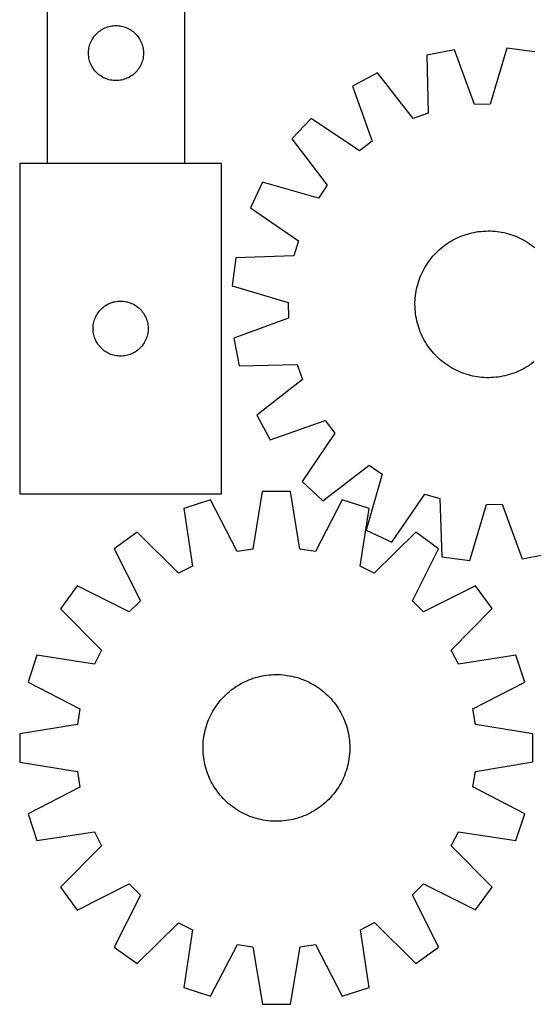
# Model space of a CAD drawing. Header units: millimetres. Extents: x 7 to 1493, y 8 to 2993.
# Tile 3 of 13: x 7 to 287, y 2113 to 2650. Entities that reach past the tile are written whole.
import ezdxf

# ---------------------------------------------------------------- set-up
doc = ezdxf.new("R2010")
doc.units = ezdxf.units.MM
doc.layers.add('COMMON', color=5, linetype='CONTINUOUS', true_color=0x0000ff)
doc.layers.add('CUT', color=7, linetype='CONTINUOUS', true_color=0x000000)

msp = doc.modelspace()

# ---------------------------------------------------------------- linework, layer by layer
at = {"layer": 'COMMON'}
msp.add_line((96.575083, 2571.706207), (21.575083, 2571.706207), dxfattribs=at)
at = {"layer": 'CUT'}
for p, q in [((21.575083, 2871.806207), (21.575083, 2571.806207)), ((96.575083, 2571.806207), (96.575083, 2771.806207)), ((56.006802, 2646.489043), (56.766724, 2646.627526)), ((56.766724, 2646.627526), (57.532768, 2646.726705)), ((57.532768, 2646.726705), (58.302902, 2646.786319)), ((58.302902, 2646.786319), (59.075083, 2646.806207)), ((59.075083, 2646.806207), (59.847264, 2646.786319)), ((59.847264, 2646.786319), (60.617398, 2646.726705)), ((60.617398, 2646.726705), (61.383442, 2646.627526)), ((61.383442, 2646.627526), (62.143364, 2646.489043)), ((47.077494, 2640.809422), (47.556876, 2641.415105)), ((47.556876, 2641.415105), (48.066803, 2641.995307)), ((48.066803, 2641.995307), (48.605921, 2642.54849)), ((48.605921, 2642.54849), (49.172801, 2643.073186)), ((49.172801, 2643.073186), (49.765941, 2643.568004)), ((49.765941, 2643.568004), (50.383767, 2644.031632)), ((50.383767, 2644.031632), (51.02464, 2644.462841)), ((51.02464, 2644.462841), (51.686862, 2644.860486)), ((51.686862, 2644.860486), (52.368676, 2645.223514)), ((52.368676, 2645.223514), (53.068275, 2645.550961)), ((53.068275, 2645.550961), (53.783802, 2645.84196)), ((53.783802, 2645.84196), (54.513361, 2646.095738)), ((54.513361, 2646.095738), (55.255016, 2646.311623)), ((55.255016, 2646.311623), (56.006802, 2646.489043)), ((62.143364, 2646.489043), (62.89515, 2646.311623)), ((62.89515, 2646.311623), (63.636806, 2646.095738)), ((63.636806, 2646.095738), (64.366364, 2645.84196)), ((64.366364, 2645.84196), (65.081892, 2645.550961)), ((65.081892, 2645.550961), (65.78149, 2645.223514)), ((65.78149, 2645.223514), (66.463304, 2644.860486)), ((66.463304, 2644.860486), (67.125526, 2644.462841)), ((67.125526, 2644.462841), (67.7664, 2644.031632)), ((67.7664, 2644.031632), (68.384225, 2643.568004)), ((68.384225, 2643.568004), (68.977365, 2643.073186)), ((68.977365, 2643.073186), (69.544245, 2642.54849)), ((69.544245, 2642.54849), (70.083364, 2641.995307)), ((70.083364, 2641.995307), (70.59329, 2641.415105)), ((70.59329, 2641.415105), (71.072672, 2640.809422)), ((44.476118, 2635.251523), (44.672835, 2635.998492)), ((44.672835, 2635.998492), (44.907745, 2636.734343)), ((44.907745, 2636.734343), (45.180224, 2637.457126)), ((45.180224, 2637.457126), (45.489549, 2638.164923)), ((45.489549, 2638.164923), (45.834901, 2638.855858)), ((45.834901, 2638.855858), (46.215364, 2639.528099)), ((46.215364, 2639.528099), (46.629928, 2640.179863)), ((46.629928, 2640.179863), (47.077494, 2640.809422)), ((71.072672, 2640.809422), (71.520238, 2640.179863)), ((71.520238, 2640.179863), (71.934803, 2639.528099)), ((71.934803, 2639.528099), (72.315265, 2638.855858)), ((72.315265, 2638.855858), (72.660617, 2638.164923)), ((72.660617, 2638.164923), (72.969943, 2637.457126)), ((72.969943, 2637.457126), (73.242422, 2636.734343)), ((73.242422, 2636.734343), (73.477331, 2635.998492)), ((73.477331, 2635.998492), (73.674049, 2635.251523)), ((44.080056, 2632.192426), (44.11982, 2632.963839)), ((44.080056, 2631.419989), (44.080056, 2632.192426)), ((44.11982, 2630.648575), (44.080056, 2631.419989)), ((44.11982, 2632.963839), (44.199243, 2633.732183)), ((44.199243, 2629.880232), (44.11982, 2630.648575)), ((44.199243, 2633.732183), (44.318114, 2634.495419)), ((44.318114, 2634.495419), (44.476118, 2635.251523)), ((73.674049, 2635.251523), (73.832052, 2634.495419)), ((73.832052, 2634.495419), (73.950923, 2633.732183)), ((73.950923, 2633.732183), (74.030346, 2632.963839)), ((74.030346, 2630.648575), (73.950923, 2629.880232)), ((74.030346, 2632.963839), (74.07011, 2632.192426)), ((74.07011, 2631.419989), (74.030346, 2630.648575)), ((74.07011, 2632.192426), (74.07011, 2631.419989)), ((243.545186, 2633.60923), (228.428858, 2630.740928)), ((228.428858, 2630.740928), (229.220421, 2598.986429)), ((254.440583, 2603.77192), (243.545186, 2633.60923)), ((272.070813, 2634.477809), (263.010955, 2604.032879)), ((287.33365, 2632.534524), (272.070813, 2634.477809)), ((44.318114, 2629.116996), (44.199243, 2629.880232)), ((44.476118, 2628.360891), (44.318114, 2629.116996)), ((44.672835, 2627.613923), (44.476118, 2628.360891)), ((44.907745, 2626.878072), (44.672835, 2627.613923)), ((45.180224, 2626.155289), (44.907745, 2626.878072)), ((45.489549, 2625.447491), (45.180224, 2626.155289)), ((45.834901, 2624.756556), (45.489549, 2625.447491)), ((72.660617, 2625.447491), (72.315265, 2624.756556)), ((72.969943, 2626.155289), (72.660617, 2625.447491)), ((73.242422, 2626.878072), (72.969943, 2626.155289)), ((73.477331, 2627.613923), (73.242422, 2626.878072)), ((73.674049, 2628.360891), (73.477331, 2627.613923)), ((73.832052, 2629.116996), (73.674049, 2628.360891)), ((73.950923, 2629.880232), (73.832052, 2629.116996)), ((46.215364, 2624.084315), (45.834901, 2624.756556)), ((46.629928, 2623.432551), (46.215364, 2624.084315)), ((47.077494, 2622.802993), (46.629928, 2623.432551)), ((47.556876, 2622.19731), (47.077494, 2622.802993)), ((48.066803, 2621.617107), (47.556876, 2622.19731)), ((48.605921, 2621.063924), (48.066803, 2621.617107)), ((49.172801, 2620.539228), (48.605921, 2621.063924)), ((49.765941, 2620.04441), (49.172801, 2620.539228)), ((50.383767, 2619.580782), (49.765941, 2620.04441)), ((68.384225, 2620.04441), (67.7664, 2619.580782)), ((68.977365, 2620.539228), (68.384225, 2620.04441)), ((69.544245, 2621.063924), (68.977365, 2620.539228)), ((70.083364, 2621.617107), (69.544245, 2621.063924)), ((70.59329, 2622.19731), (70.083364, 2621.617107)), ((71.072672, 2622.802993), (70.59329, 2622.19731)), ((71.520238, 2623.432551), (71.072672, 2622.802993)), ((71.934803, 2624.084315), (71.520238, 2623.432551)), ((72.315265, 2624.756556), (71.934803, 2624.084315)), ((201.56778, 2621.099957), (188.077651, 2613.700837)), ((221.150154, 2596.089851), (201.56778, 2621.099957)), ((51.02464, 2619.149574), (50.383767, 2619.580782)), ((51.686862, 2618.751929), (51.02464, 2619.149574)), ((52.368676, 2618.388901), (51.686862, 2618.751929)), ((53.068275, 2618.061454), (52.368676, 2618.388901)), ((53.783802, 2617.770455), (53.068275, 2618.061454)), ((54.513361, 2617.516677), (53.783802, 2617.770455)), ((55.255016, 2617.300791), (54.513361, 2617.516677)), ((56.006802, 2617.123372), (55.255016, 2617.300791)), ((56.766724, 2616.984889), (56.006802, 2617.123372)), ((57.532768, 2616.885709), (56.766724, 2616.984889)), ((58.302902, 2616.826096), (57.532768, 2616.885709)), ((59.075083, 2616.806207), (58.302902, 2616.826096)), ((59.847264, 2616.826096), (59.075083, 2616.806207)), ((60.617398, 2616.885709), (59.847264, 2616.826096)), ((61.383442, 2616.984889), (60.617398, 2616.885709)), ((62.143364, 2617.123372), (61.383442, 2616.984889)), ((62.89515, 2617.300791), (62.143364, 2617.123372)), ((63.636806, 2617.516677), (62.89515, 2617.300791)), ((64.366364, 2617.770455), (63.636806, 2617.516677)), ((65.081892, 2618.061454), (64.366364, 2617.770455)), ((65.78149, 2618.388901), (65.081892, 2618.061454)), ((66.463304, 2618.751929), (65.78149, 2618.388901)), ((67.125526, 2619.149574), (66.463304, 2618.751929)), ((67.7664, 2619.580782), (67.125526, 2619.149574)), ((188.077651, 2613.700837), (198.643152, 2583.74512)), ((263.010955, 2604.032879), (254.440583, 2603.77192)), ((229.220421, 2598.986429), (221.150154, 2596.089851)), ((165.510472, 2596.231199), (154.967051, 2585.025539)), ((191.862964, 2578.496461), (165.510472, 2596.231199)), ((154.967051, 2585.025539), (174.272265, 2559.800879)), ((198.643152, 2583.74512), (191.862964, 2578.496461)), ((116.605519, 2571.606206), (6.605519, 2571.606206)), ((6.605519, 2571.606206), (6.605519, 2391.606206)), ((21.575083, 2571.806207), (96.575083, 2571.806207)), ((116.605519, 2391.606206), (116.605519, 2571.606206)), ((138.902803, 2561.437284), (132.338153, 2547.521972)), ((169.445848, 2552.713914), (138.902803, 2561.437284)), ((174.272265, 2559.800879), (169.445848, 2552.713914)), ((132.338153, 2547.521972), (158.493351, 2529.497534)), ((253.0527, 2533.812871), (254.281395, 2534.076148)), ((254.281395, 2534.076148), (255.517754, 2534.3007)), ((255.517754, 2534.3007), (256.760556, 2534.486306)), ((256.760556, 2534.486306), (258.008575, 2534.632784)), ((258.008575, 2534.632784), (259.260579, 2534.739988)), ((259.260579, 2534.739988), (260.515333, 2534.807812)), ((260.515333, 2534.807812), (261.771598, 2534.836191)), ((261.771598, 2534.836191), (263.028134, 2534.825095)), ((263.028134, 2534.825095), (264.283702, 2534.774536)), ((264.283702, 2534.774536), (265.537062, 2534.684563)), ((265.537062, 2534.684563), (266.786978, 2534.555266)), ((266.786978, 2534.555266), (268.032215, 2534.386772)), ((268.032215, 2534.386772), (269.271546, 2534.179247)), ((269.271546, 2534.179247), (270.503746, 2533.932896)), ((270.503746, 2533.932896), (271.727601, 2533.647963)), ((158.493351, 2529.497534), (156.093148, 2521.265985)), ((240.381859, 2528.462045), (241.448733, 2529.125963)), ((241.448733, 2529.125963), (242.535935, 2529.756041)), ((242.535935, 2529.756041), (243.642392, 2530.351659)), ((243.642392, 2530.351659), (244.767012, 2530.912228)), ((244.767012, 2530.912228), (245.908684, 2531.437196)), ((245.908684, 2531.437196), (247.066283, 2531.926043)), ((247.066283, 2531.926043), (248.238665, 2532.378288)), ((248.238665, 2532.378288), (249.424675, 2532.793485)), ((249.424675, 2532.793485), (250.623141, 2533.171223)), ((250.623141, 2533.171223), (251.83288, 2533.511131)), ((251.83288, 2533.511131), (253.0527, 2533.812871)), ((271.727601, 2533.647963), (272.941901, 2533.324728)), ((272.941901, 2533.324728), (274.14545, 2532.96351)), ((274.14545, 2532.96351), (275.337058, 2532.564666)), ((275.337058, 2532.564666), (276.51555, 2532.12859)), ((276.51555, 2532.12859), (277.679764, 2531.655711)), ((277.679764, 2531.655711), (278.828549, 2531.146497)), ((278.828549, 2531.146497), (279.960773, 2530.60145)), ((279.960773, 2530.60145), (281.075318, 2530.021108)), ((281.075318, 2530.021108), (282.171084, 2529.406044)), ((282.171084, 2529.406044), (283.246989, 2528.756864)), ((283.246989, 2528.756864), (284.301972, 2528.07421)), ((233.568572, 2522.926209), (234.464924, 2523.806869)), ((234.464924, 2523.806869), (235.388495, 2524.658939)), ((235.388495, 2524.658939), (236.338374, 2525.481578)), ((236.338374, 2525.481578), (237.313625, 2526.273975)), ((237.313625, 2526.273975), (238.313284, 2527.035348)), ((238.313284, 2527.035348), (239.336366, 2527.764944)), ((239.336366, 2527.764944), (240.381859, 2528.462045)), ((284.301972, 2528.07421), (285.334992, 2527.358755)), ((285.334992, 2527.358755), (286.34503, 2526.611204)), ((286.34503, 2526.611204), (287.331088, 2525.832297)), ((124.349317, 2520.124083), (122.406032, 2504.861246)), ((156.093148, 2521.265985), (124.349317, 2520.124083)), ((228.809631, 2517.092405), (229.525086, 2518.125425)), ((229.525086, 2518.125425), (230.272637, 2519.135462)), ((230.272637, 2519.135462), (231.051544, 2520.12152)), ((231.051544, 2520.12152), (231.86104, 2521.082625)), ((231.86104, 2521.082625), (232.700325, 2522.017829)), ((232.700325, 2522.017829), (233.568572, 2522.926209)), ((225.737343, 2511.618982), (226.28239, 2512.751206)), ((226.28239, 2512.751206), (226.862732, 2513.86575)), ((226.862732, 2513.86575), (227.477797, 2514.961516)), ((227.477797, 2514.961516), (228.126977, 2516.037421)), ((228.126977, 2516.037421), (228.809631, 2517.092405)), ((223.920331, 2506.935882), (224.319175, 2508.127491)), ((224.319175, 2508.127491), (224.755251, 2509.305983)), ((224.755251, 2509.305983), (225.228129, 2510.470196)), ((225.228129, 2510.470196), (225.737343, 2511.618982)), ((122.406032, 2504.861246), (152.850961, 2495.801387)), ((222.497069, 2500.822648), (222.704594, 2502.061978)), ((222.704594, 2502.061978), (222.950944, 2503.294179)), ((222.950944, 2503.294179), (223.235878, 2504.518033)), ((223.235878, 2504.518033), (223.559113, 2505.732334)), ((223.559113, 2505.732334), (223.920331, 2506.935882)), ((58.537238, 2496.289042), (59.29716, 2496.427525)), ((59.29716, 2496.427525), (60.063204, 2496.526704)), ((60.063204, 2496.526704), (60.833337, 2496.586318)), ((60.833337, 2496.586318), (61.605519, 2496.606206)), ((61.605519, 2496.606206), (62.3777, 2496.586318)), ((62.3777, 2496.586318), (63.147833, 2496.526704)), ((63.147833, 2496.526704), (63.913877, 2496.427525)), ((63.913877, 2496.427525), (64.6738, 2496.289042)), ((222.058746, 2495.818567), (222.109305, 2497.074134)), ((222.109305, 2497.074134), (222.199278, 2498.327495)), ((222.199278, 2498.327495), (222.328575, 2499.57741)), ((222.328575, 2499.57741), (222.497069, 2500.822648)), ((49.60793, 2490.609421), (50.087312, 2491.215104)), ((50.087312, 2491.215104), (50.597238, 2491.795306)), ((50.597238, 2491.795306), (51.136356, 2492.348489)), ((51.136356, 2492.348489), (51.703237, 2492.873185)), ((51.703237, 2492.873185), (52.296376, 2493.368003)), ((52.296376, 2493.368003), (52.914202, 2493.831631)), ((52.914202, 2493.831631), (53.555076, 2494.26284)), ((53.555076, 2494.26284), (54.217297, 2494.660485)), ((54.217297, 2494.660485), (54.899112, 2495.023513)), ((54.899112, 2495.023513), (55.59871, 2495.35096)), ((55.59871, 2495.35096), (56.314237, 2495.641959)), ((56.314237, 2495.641959), (57.043796, 2495.895737)), ((57.043796, 2495.895737), (57.785452, 2496.111622)), ((57.785452, 2496.111622), (58.537238, 2496.289042)), ((64.6738, 2496.289042), (65.425585, 2496.111622)), ((65.425585, 2496.111622), (66.167241, 2495.895737)), ((66.167241, 2495.895737), (66.8968, 2495.641959)), ((66.8968, 2495.641959), (67.612327, 2495.35096)), ((67.612327, 2495.35096), (68.311925, 2495.023513)), ((68.311925, 2495.023513), (68.99374, 2494.660485)), ((68.99374, 2494.660485), (69.655961, 2494.26284)), ((69.655961, 2494.26284), (70.296835, 2493.831631)), ((70.296835, 2493.831631), (70.914661, 2493.368003)), ((70.914661, 2493.368003), (71.5078, 2492.873185)), ((71.5078, 2492.873185), (72.074681, 2492.348489)), ((72.074681, 2492.348489), (72.613799, 2491.795306)), ((72.613799, 2491.795306), (73.123725, 2491.215104)), ((73.123725, 2491.215104), (73.603107, 2490.609421)), ((152.850961, 2495.801387), (153.111921, 2487.231015)), ((222.04765, 2494.56203), (222.058746, 2495.818567)), ((222.076029, 2493.305765), (222.04765, 2494.56203)), ((222.143853, 2492.051012), (222.076029, 2493.305765)), ((222.251057, 2490.799008), (222.143853, 2492.051012)), ((47.006553, 2485.051522), (47.20327, 2485.798491)), ((47.20327, 2485.798491), (47.43818, 2486.534342)), ((47.43818, 2486.534342), (47.710659, 2487.257125)), ((47.710659, 2487.257125), (48.019985, 2487.964922)), ((48.019985, 2487.964922), (48.365337, 2488.655857)), ((48.365337, 2488.655857), (48.745799, 2489.328098)), ((48.745799, 2489.328098), (49.160363, 2489.979862)), ((49.160363, 2489.979862), (49.60793, 2490.609421)), ((73.603107, 2490.609421), (74.050674, 2489.979862)), ((74.050674, 2489.979862), (74.465238, 2489.328098)), ((74.465238, 2489.328098), (74.8457, 2488.655857)), ((74.8457, 2488.655857), (75.191052, 2487.964922)), ((75.191052, 2487.964922), (75.500378, 2487.257125)), ((75.500378, 2487.257125), (75.772857, 2486.534342)), ((75.772857, 2486.534342), (76.007767, 2485.798491)), ((76.007767, 2485.798491), (76.204484, 2485.051522)), ((153.111921, 2487.231015), (123.274611, 2476.335619)), ((222.397535, 2489.550989), (222.251057, 2490.799008)), ((222.583141, 2488.308187), (222.397535, 2489.550989)), ((222.807693, 2487.071828), (222.583141, 2488.308187)), ((223.07097, 2485.843132), (222.807693, 2487.071828)), ((223.37271, 2484.623313), (223.07097, 2485.843132)), ((46.610491, 2481.992425), (46.650256, 2482.763838)), ((46.610491, 2481.219988), (46.610491, 2481.992425)), ((46.650256, 2480.448574), (46.610491, 2481.219988)), ((46.650256, 2482.763838), (46.729678, 2483.532182)), ((46.729678, 2479.680231), (46.650256, 2480.448574)), ((46.729678, 2483.532182), (46.848549, 2484.295418)), ((46.848549, 2484.295418), (47.006553, 2485.051522)), ((76.204484, 2485.051522), (76.362488, 2484.295418)), ((76.362488, 2484.295418), (76.481359, 2483.532182)), ((76.481359, 2483.532182), (76.560781, 2482.763838)), ((76.560781, 2480.448574), (76.481359, 2479.680231)), ((76.560781, 2482.763838), (76.600546, 2481.992425)), ((76.600546, 2481.219988), (76.560781, 2480.448574)), ((76.600546, 2481.992425), (76.600546, 2481.219988)), ((223.712617, 2483.413573), (223.37271, 2484.623313)), ((224.090356, 2482.215107), (223.712617, 2483.413573)), ((224.505553, 2481.029098), (224.090356, 2482.215107)), ((224.957798, 2479.856715), (224.505553, 2481.029098)), ((46.848549, 2478.916995), (46.729678, 2479.680231)), ((47.006553, 2478.16089), (46.848549, 2478.916995)), ((47.20327, 2477.413922), (47.006553, 2478.16089)), ((47.43818, 2476.678071), (47.20327, 2477.413922)), ((47.710659, 2475.955288), (47.43818, 2476.678071)), ((48.019985, 2475.24749), (47.710659, 2475.955288)), ((48.365337, 2474.556555), (48.019985, 2475.24749)), ((75.191052, 2475.24749), (74.8457, 2474.556555)), ((75.500378, 2475.955288), (75.191052, 2475.24749)), ((75.772857, 2476.678071), (75.500378, 2475.955288)), ((76.007767, 2477.413922), (75.772857, 2476.678071)), ((76.204484, 2478.16089), (76.007767, 2477.413922)), ((76.362488, 2478.916995), (76.204484, 2478.16089)), ((76.481359, 2479.680231), (76.362488, 2478.916995)), ((123.274611, 2476.335619), (126.142913, 2461.21929)), ((225.446645, 2478.699117), (224.957798, 2479.856715)), ((225.971613, 2477.557444), (225.446645, 2478.699117)), ((226.532182, 2476.432825), (225.971613, 2477.557444)), ((227.1278, 2475.326368), (226.532182, 2476.432825)), ((227.757878, 2474.239166), (227.1278, 2475.326368)), ((48.745799, 2473.884314), (48.365337, 2474.556555)), ((49.160363, 2473.23255), (48.745799, 2473.884314)), ((49.60793, 2472.602992), (49.160363, 2473.23255)), ((50.087312, 2471.997309), (49.60793, 2472.602992)), ((50.597238, 2471.417106), (50.087312, 2471.997309)), ((51.136356, 2470.863923), (50.597238, 2471.417106)), ((51.703237, 2470.339227), (51.136356, 2470.863923)), ((52.296376, 2469.844409), (51.703237, 2470.339227)), ((52.914202, 2469.380781), (52.296376, 2469.844409)), ((70.914661, 2469.844409), (70.296835, 2469.380781)), ((71.5078, 2470.339227), (70.914661, 2469.844409)), ((72.074681, 2470.863923), (71.5078, 2470.339227)), ((72.613799, 2471.417106), (72.074681, 2470.863923)), ((73.123725, 2471.997309), (72.613799, 2471.417106)), ((73.603107, 2472.602992), (73.123725, 2471.997309)), ((74.050674, 2473.23255), (73.603107, 2472.602992)), ((74.465238, 2473.884314), (74.050674, 2473.23255)), ((74.8457, 2474.556555), (74.465238, 2473.884314)), ((228.421795, 2473.172292), (227.757878, 2474.239166)), ((229.118896, 2472.126798), (228.421795, 2473.172292)), ((229.848493, 2471.103717), (229.118896, 2472.126798)), ((230.609866, 2470.104058), (229.848493, 2471.103717)), ((231.402263, 2469.128807), (230.609866, 2470.104058)), ((53.555076, 2468.949573), (52.914202, 2469.380781)), ((54.217297, 2468.551928), (53.555076, 2468.949573)), ((54.899112, 2468.1889), (54.217297, 2468.551928)), ((55.59871, 2467.861453), (54.899112, 2468.1889)), ((56.314237, 2467.570454), (55.59871, 2467.861453)), ((57.043796, 2467.316676), (56.314237, 2467.570454)), ((57.785452, 2467.10079), (57.043796, 2467.316676)), ((58.537238, 2466.923371), (57.785452, 2467.10079)), ((59.29716, 2466.784888), (58.537238, 2466.923371)), ((60.063204, 2466.685708), (59.29716, 2466.784888)), ((60.833337, 2466.626095), (60.063204, 2466.685708)), ((61.605519, 2466.606206), (60.833337, 2466.626095)), ((62.3777, 2466.626095), (61.605519, 2466.606206)), ((63.147833, 2466.685708), (62.3777, 2466.626095)), ((63.913877, 2466.784888), (63.147833, 2466.685708)), ((64.6738, 2466.923371), (63.913877, 2466.784888)), ((65.425585, 2467.10079), (64.6738, 2466.923371)), ((66.167241, 2467.316676), (65.425585, 2467.10079)), ((66.8968, 2467.570454), (66.167241, 2467.316676)), ((67.612327, 2467.861453), (66.8968, 2467.570454)), ((68.311925, 2468.1889), (67.612327, 2467.861453)), ((68.99374, 2468.551928), (68.311925, 2468.1889)), ((69.655961, 2468.949573), (68.99374, 2468.551928)), ((70.296835, 2469.380781), (69.655961, 2468.949573)), ((232.224902, 2468.178927), (231.402263, 2469.128807)), ((233.076972, 2467.255356), (232.224902, 2468.178927)), ((233.957632, 2466.359005), (233.076972, 2467.255356)), ((234.866012, 2465.490758), (233.957632, 2466.359005)), ((235.801216, 2464.651472), (234.866012, 2465.490758)), ((236.762321, 2463.841976), (235.801216, 2464.651472)), ((126.142913, 2461.21929), (157.897412, 2462.010853)), ((157.897412, 2462.010853), (160.79399, 2453.940586)), ((237.748379, 2463.063069), (236.762321, 2463.841976)), ((238.758416, 2462.315519), (237.748379, 2463.063069)), ((239.791436, 2461.600063), (238.758416, 2462.315519)), ((240.846419, 2460.917409), (239.791436, 2461.600063)), ((241.922325, 2460.268229), (240.846419, 2460.917409)), ((243.018091, 2459.653165), (241.922325, 2460.268229)), ((244.132635, 2459.072823), (243.018091, 2459.653165)), ((245.264859, 2458.527776), (244.132635, 2459.072823)), ((279.326397, 2458.762045), (278.184724, 2458.237078)), ((280.451016, 2459.322614), (279.326397, 2458.762045)), ((281.557473, 2459.918232), (280.451016, 2459.322614)), ((282.644675, 2460.54831), (281.557473, 2459.918232)), ((283.711549, 2461.212228), (282.644675, 2460.54831)), ((284.757043, 2461.909329), (283.711549, 2461.212228)), ((285.780124, 2462.638926), (284.757043, 2461.909329)), ((286.779783, 2463.400298), (285.780124, 2462.638926)), ((160.79399, 2453.940586), (135.783884, 2434.358213)), ((246.413644, 2458.018562), (245.264859, 2458.527776)), ((247.577858, 2457.545683), (246.413644, 2458.018562)), ((248.75635, 2457.109607), (247.577858, 2457.545683)), ((249.947959, 2456.710763), (248.75635, 2457.109607)), ((251.151507, 2456.349545), (249.947959, 2456.710763)), ((252.365807, 2456.02631), (251.151507, 2456.349545)), ((253.589662, 2455.741377), (252.365807, 2456.02631)), ((254.821862, 2455.495026), (253.589662, 2455.741377)), ((256.061193, 2455.287501), (254.821862, 2455.495026)), ((257.306431, 2455.119007), (256.061193, 2455.287501)), ((258.556346, 2454.98971), (257.306431, 2455.119007)), ((259.809706, 2454.899738), (258.556346, 2454.98971)), ((261.065274, 2454.849179), (259.809706, 2454.899738)), ((262.321811, 2454.838083), (261.065274, 2454.849179)), ((263.578076, 2454.866461), (262.321811, 2454.838083)), ((264.832829, 2454.934286), (263.578076, 2454.866461)), ((266.084833, 2455.04149), (264.832829, 2454.934286)), ((267.332852, 2455.187967), (266.084833, 2455.04149)), ((268.575654, 2455.373574), (267.332852, 2455.187967)), ((269.812013, 2455.598126), (268.575654, 2455.373574)), ((271.040708, 2455.861402), (269.812013, 2455.598126)), ((272.260528, 2456.163143), (271.040708, 2455.861402)), ((273.470267, 2456.50305), (272.260528, 2456.163143)), ((274.668733, 2456.880788), (273.470267, 2456.50305)), ((275.854743, 2457.295985), (274.668733, 2456.880788)), ((277.027126, 2457.74823), (275.854743, 2457.295985)), ((278.184724, 2458.237078), (277.027126, 2457.74823)), ((135.783884, 2434.358213), (143.183004, 2420.868084)), ((143.183004, 2420.868084), (173.13872, 2431.433585)), ((173.13872, 2431.433585), (178.387379, 2424.653397)), ((178.387379, 2424.653397), (160.652642, 2398.300905)), ((171.858302, 2387.757484), (197.082962, 2407.062697)), ((197.082962, 2407.062697), (204.169927, 2402.23628)), ((204.169927, 2402.23628), (195.446557, 2371.693236)), ((160.652642, 2398.300905), (171.858302, 2387.757484)), ((6.605519, 2391.606206), (116.605519, 2391.606206)), ((138.808083, 2392.767921), (133.67277, 2361.421417)), ((154.194133, 2392.771232), (138.808083, 2392.767921)), ((159.342937, 2361.426941), (154.194133, 2392.771232)), ((209.361869, 2365.128586), (227.386307, 2391.283784)), ((227.386307, 2391.283784), (235.617856, 2388.883581)), ((110.621557, 2388.297396), (95.989577, 2383.539696)), ((125.204279, 2360.078272), (110.621557, 2388.297396)), ((182.38258, 2388.312838), (167.812005, 2360.08744)), ((197.016607, 2383.561436), (182.38258, 2388.312838)), ((235.617856, 2388.883581), (236.759758, 2357.13975)), ((252.022595, 2355.196465), (261.082454, 2385.641394)), ((261.082454, 2385.641394), (269.652825, 2385.902354)), ((269.652825, 2385.902354), (280.548222, 2356.065044)), ((95.989577, 2383.539696), (100.792207, 2352.1405)), ((192.227491, 2352.160176), (197.016607, 2383.561436)), ((70.564067, 2370.577859), (58.118437, 2361.531487)), ((93.153248, 2348.246186), (70.564067, 2370.577859)), ((195.446557, 2371.693236), (209.361869, 2365.128586)), ((222.447693, 2370.610542), (199.868125, 2348.269149)), ((234.897215, 2361.569527), (222.447693, 2370.610542)), ((58.118437, 2361.531487), (72.388894, 2333.153171)), ((133.67277, 2361.421417), (125.204279, 2360.078272)), ((167.812005, 2360.08744), (159.342937, 2361.426941)), ((220.638973, 2333.185073), (234.897215, 2361.569527)), ((236.759758, 2357.13975), (252.022595, 2355.196465)), ((280.548222, 2356.065044), (295.66455, 2358.933346)), ((100.792207, 2352.1405), (93.153248, 2348.246186)), ((199.868125, 2348.269149), (192.227491, 2352.160176)), ((37.942767, 2341.347132), (28.901752, 2328.89761)), ((66.327222, 2327.08889), (37.942767, 2341.347132)), ((255.08157, 2341.393858), (226.703254, 2327.123401)), ((264.127942, 2328.948228), (255.08157, 2341.393858)), ((72.388894, 2333.153171), (66.327222, 2327.08889)), ((226.703254, 2327.123401), (220.638973, 2333.185073)), ((28.901752, 2328.89761), (51.243145, 2306.318042)), ((241.796269, 2306.359046), (264.127942, 2328.948228)), ((15.950859, 2303.466524), (11.199457, 2288.832497)), ((47.352119, 2298.677408), (15.950859, 2303.466524)), ((51.243145, 2306.318042), (47.352119, 2298.677408)), ((245.690583, 2298.720088), (241.796269, 2306.359046)), ((277.089779, 2303.522717), (245.690583, 2298.720088)), ((281.847479, 2288.890737), (277.089779, 2303.522717)), ((138.719134, 2292.210837), (139.955224, 2292.436862)), ((139.955224, 2292.436862), (141.197804, 2292.623949)), ((141.197804, 2292.623949), (142.445648, 2292.771913)), ((142.445648, 2292.771913), (143.697523, 2292.880609)), ((143.697523, 2292.880609), (144.952195, 2292.949928)), ((144.952195, 2292.949928), (146.208426, 2292.979804)), ((146.208426, 2292.979804), (147.464974, 2292.970205)), ((147.464974, 2292.970205), (148.720601, 2292.921142)), ((148.720601, 2292.921142), (149.974068, 2292.832663)), ((149.974068, 2292.832663), (151.224137, 2292.704855)), ((151.224137, 2292.704855), (152.469574, 2292.537845)), ((152.469574, 2292.537845), (153.709151, 2292.331796)), ((153.709151, 2292.331796), (154.941644, 2292.086914)), ((11.199457, 2288.832497), (39.424854, 2274.261922)), ((124.826297, 2286.580178), (125.892379, 2287.245366)), ((125.892379, 2287.245366), (126.97883, 2287.876739)), ((126.97883, 2287.876739), (128.084576, 2288.473675)), ((128.084576, 2288.473675), (129.208527, 2289.035584)), ((129.208527, 2289.035584), (130.349573, 2289.561911)), ((130.349573, 2289.561911), (131.506588, 2290.052137)), ((131.506588, 2290.052137), (132.678431, 2290.505779)), ((132.678431, 2290.505779), (133.863945, 2290.922389)), ((133.863945, 2290.922389), (135.06196, 2291.301555)), ((135.06196, 2291.301555), (136.271294, 2291.642903)), ((136.271294, 2291.642903), (137.490753, 2291.946097)), ((137.490753, 2291.946097), (138.719134, 2292.210837)), ((154.941644, 2292.086914), (156.165837, 2291.803439)), ((156.165837, 2291.803439), (157.380522, 2291.481651)), ((157.380522, 2291.481651), (158.5845, 2291.121867)), ((158.5845, 2291.121867), (159.776583, 2290.724443)), ((159.776583, 2290.724443), (160.955594, 2290.289771)), ((160.955594, 2290.289771), (162.12037, 2289.81828)), ((162.12037, 2289.81828), (163.269761, 2289.310435)), ((163.269761, 2289.310435), (164.402633, 2288.766738)), ((164.402633, 2288.766738), (165.517869, 2288.187724)), ((165.517869, 2288.187724), (166.614367, 2287.573966)), ((166.614367, 2287.573966), (167.691045, 2286.926068)), ((253.628355, 2274.308015), (281.847479, 2288.890737)), ((118.01961, 2281.036228), (118.914912, 2281.917955)), ((118.914912, 2281.917955), (119.837467, 2282.771125)), ((119.837467, 2282.771125), (120.786366, 2283.594895)), ((120.786366, 2283.594895), (121.760672, 2284.388453)), ((121.760672, 2284.388453), (122.759423, 2285.151017)), ((122.759423, 2285.151017), (123.781634, 2285.881832)), ((123.781634, 2285.881832), (124.826297, 2286.580178)), ((167.691045, 2286.926068), (168.746841, 2286.244672)), ((168.746841, 2286.244672), (169.780712, 2285.530447)), ((169.780712, 2285.530447), (170.79164, 2284.784101)), ((170.79164, 2284.784101), (171.778625, 2284.006369)), ((171.778625, 2284.006369), (172.740694, 2283.198019)), ((172.740694, 2283.198019), (173.676897, 2282.359848)), ((173.676897, 2282.359848), (174.586311, 2281.492684)), ((113.267623, 2275.196758), (113.981847, 2276.23063)), ((113.981847, 2276.23063), (114.728193, 2277.241557)), ((114.728193, 2277.241557), (115.505925, 2278.228542)), ((115.505925, 2278.228542), (116.314276, 2279.190611)), ((116.314276, 2279.190611), (117.152446, 2280.126814)), ((117.152446, 2280.126814), (118.01961, 2281.036228)), ((174.586311, 2281.492684), (175.468038, 2280.597383)), ((175.468038, 2280.597383), (176.321208, 2279.674827)), ((176.321208, 2279.674827), (177.144978, 2278.725929)), ((177.144978, 2278.725929), (177.938536, 2277.751623)), ((177.938536, 2277.751623), (178.7011, 2276.752871)), ((178.7011, 2276.752871), (179.431915, 2275.73066)), ((39.424854, 2274.261922), (38.085354, 2265.792854)), ((110.201859, 2269.719678), (110.745557, 2270.85255)), ((110.745557, 2270.85255), (111.32457, 2271.967786)), ((111.32457, 2271.967786), (111.938329, 2273.064284)), ((111.938329, 2273.064284), (112.586226, 2274.140962)), ((112.586226, 2274.140962), (113.267623, 2275.196758)), ((179.431915, 2275.73066), (180.130261, 2274.685998)), ((180.130261, 2274.685998), (180.795449, 2273.619915)), ((180.795449, 2273.619915), (181.426822, 2272.533465)), ((181.426822, 2272.533465), (182.023758, 2271.427719)), ((182.023758, 2271.427719), (182.585667, 2270.303768)), ((254.9715, 2265.839525), (253.628355, 2274.308015)), ((38.085354, 2265.792854), (6.741063, 2260.64405)), ((108.390427, 2265.034417), (108.787851, 2266.2265)), ((108.787851, 2266.2265), (109.222523, 2267.405511)), ((109.222523, 2267.405511), (109.694014, 2268.570287)), ((109.694014, 2268.570287), (110.201859, 2269.719678)), ((182.585667, 2270.303768), (183.111994, 2269.162722)), ((183.111994, 2269.162722), (183.60222, 2268.005706)), ((183.60222, 2268.005706), (184.055862, 2266.833863)), ((184.055862, 2266.833863), (184.472472, 2265.648349)), ((184.472472, 2265.648349), (184.851638, 2264.450334)), ((286.318004, 2260.704211), (254.9715, 2265.839525)), ((6.741063, 2260.64405), (6.744374, 2245.258)), ((106.97445, 2258.919491), (107.180498, 2260.159068)), ((107.180498, 2260.159068), (107.42538, 2261.391561)), ((107.42538, 2261.391561), (107.708856, 2262.615754)), ((107.708856, 2262.615754), (108.030644, 2263.830439)), ((108.030644, 2263.830439), (108.390427, 2265.034417)), ((184.851638, 2264.450334), (185.192986, 2263.241)), ((185.192986, 2263.241), (185.49618, 2262.021541)), ((185.49618, 2262.021541), (185.76092, 2260.793161)), ((185.76092, 2260.793161), (185.986945, 2259.55707)), ((286.321315, 2245.318161), (286.318004, 2260.704211)), ((106.54209, 2253.914891), (106.591153, 2255.170518)), ((106.591153, 2255.170518), (106.679632, 2256.423985)), ((106.679632, 2256.423985), (106.80744, 2257.674054)), ((106.80744, 2257.674054), (106.97445, 2258.919491)), ((185.986945, 2259.55707), (186.174032, 2258.31449)), ((186.174032, 2258.31449), (186.321996, 2257.066647)), ((186.321996, 2257.066647), (186.430692, 2255.814771)), ((186.430692, 2255.814771), (186.500011, 2254.560099)), ((106.532491, 2252.658343), (106.54209, 2253.914891)), ((106.562366, 2251.402112), (106.532491, 2252.658343)), ((106.631686, 2250.14744), (106.562366, 2251.402112)), ((106.740381, 2248.895565), (106.631686, 2250.14744)), ((186.382746, 2249.538227), (186.254938, 2248.288158)), ((186.471225, 2250.791693), (186.382746, 2249.538227)), ((186.520288, 2252.04732), (186.471225, 2250.791693)), ((186.500011, 2254.560099), (186.529886, 2253.303869)), ((186.529886, 2253.303869), (186.520288, 2252.04732)), ((6.744374, 2245.258), (38.090878, 2240.122687)), ((106.888346, 2247.647722), (106.740381, 2248.895565)), ((107.075433, 2246.405141), (106.888346, 2247.647722)), ((107.301458, 2245.169051), (107.075433, 2246.405141)), ((107.566198, 2243.94067), (107.301458, 2245.169051)), ((185.636997, 2244.57065), (185.353522, 2243.346457)), ((185.881879, 2245.803143), (185.636997, 2244.57065)), ((186.087927, 2247.04272), (185.881879, 2245.803143)), ((186.254938, 2248.288158), (186.087927, 2247.04272)), ((254.977024, 2240.169358), (286.321315, 2245.318161)), ((38.090878, 2240.122687), (39.434023, 2231.654196)), ((107.869392, 2242.721211), (107.566198, 2243.94067)), ((108.21074, 2241.511877), (107.869392, 2242.721211)), ((108.589906, 2240.313862), (108.21074, 2241.511877)), ((109.006515, 2239.128348), (108.589906, 2240.313862)), ((109.460157, 2237.956505), (109.006515, 2239.128348)), ((184.274526, 2239.735712), (183.839854, 2238.556701)), ((184.67195, 2240.927794), (184.274526, 2239.735712)), ((185.031734, 2242.131772), (184.67195, 2240.927794)), ((185.353522, 2243.346457), (185.031734, 2242.131772)), ((253.637523, 2231.70029), (254.977024, 2240.169358)), ((109.950384, 2236.79949), (109.460157, 2237.956505)), ((110.476711, 2235.658444), (109.950384, 2236.79949)), ((111.038619, 2234.534493), (110.476711, 2235.658444)), ((111.635555, 2233.428747), (111.038619, 2234.534493)), ((112.266928, 2232.342296), (111.635555, 2233.428747)), ((181.737807, 2233.994426), (181.124049, 2232.897928)), ((182.316821, 2235.109661), (181.737807, 2233.994426)), ((182.860518, 2236.242533), (182.316821, 2235.109661)), ((183.368363, 2237.391925), (182.860518, 2236.242533)), ((183.839854, 2238.556701), (183.368363, 2237.391925)), ((39.434023, 2231.654196), (11.214899, 2217.071475)), ((112.932116, 2231.276214), (112.266928, 2232.342296)), ((113.630463, 2230.231551), (112.932116, 2231.276214)), ((114.361278, 2229.20934), (113.630463, 2230.231551)), ((115.123841, 2228.210589), (114.361278, 2229.20934)), ((115.917399, 2227.236283), (115.123841, 2228.210589)), ((178.334184, 2228.720655), (177.556452, 2227.73367)), ((179.08053, 2229.731582), (178.334184, 2228.720655)), ((179.794754, 2230.765454), (179.08053, 2229.731582)), ((180.476151, 2231.82125), (179.794754, 2230.765454)), ((181.124049, 2232.897928), (180.476151, 2231.82125)), ((281.862921, 2217.129714), (253.637523, 2231.70029)), ((116.74117, 2226.287384), (115.917399, 2227.236283)), ((117.59434, 2225.364829), (116.74117, 2226.287384)), ((118.476066, 2224.469527), (117.59434, 2225.364829)), ((119.38548, 2223.602363), (118.476066, 2224.469527)), ((120.321684, 2222.764193), (119.38548, 2223.602363)), ((121.283753, 2221.955842), (120.321684, 2222.764193)), ((173.22491, 2223.191087), (172.276012, 2222.367316)), ((174.147466, 2224.044257), (173.22491, 2223.191087)), ((175.042767, 2224.925983), (174.147466, 2224.044257)), ((175.909931, 2225.835397), (175.042767, 2224.925983)), ((176.748102, 2226.771601), (175.909931, 2225.835397)), ((177.556452, 2227.73367), (176.748102, 2226.771601)), ((122.270738, 2221.17811), (121.283753, 2221.955842)), ((123.281665, 2220.431764), (122.270738, 2221.17811)), ((124.315537, 2219.71754), (123.281665, 2220.431764)), ((125.371333, 2219.036143), (124.315537, 2219.71754)), ((126.448011, 2218.388246), (125.371333, 2219.036143)), ((127.544509, 2217.774487), (126.448011, 2218.388246)), ((128.659744, 2217.195474), (127.544509, 2217.774487)), ((129.792616, 2216.651776), (128.659744, 2217.195474)), ((164.977802, 2217.488537), (163.853851, 2216.926628)), ((166.083548, 2218.085472), (164.977802, 2217.488537)), ((167.169998, 2218.716845), (166.083548, 2218.085472)), ((168.236081, 2219.382033), (167.169998, 2218.716845)), ((169.280743, 2220.08038), (168.236081, 2219.382033)), ((170.302954, 2220.811195), (169.280743, 2220.08038)), ((171.301706, 2221.573758), (170.302954, 2220.811195)), ((172.276012, 2222.367316), (171.301706, 2221.573758)), ((11.214899, 2217.071475), (15.972598, 2202.439495)), ((130.942008, 2216.143931), (129.792616, 2216.651776)), ((132.106784, 2215.67244), (130.942008, 2216.143931)), ((133.285795, 2215.237768), (132.106784, 2215.67244)), ((134.477877, 2214.840344), (133.285795, 2215.237768)), ((135.681855, 2214.480561), (134.477877, 2214.840344)), ((136.89654, 2214.158773), (135.681855, 2214.480561)), ((138.120733, 2213.875298), (136.89654, 2214.158773)), ((139.353226, 2213.630415), (138.120733, 2213.875298)), ((140.592803, 2213.424367), (139.353226, 2213.630415)), ((141.838241, 2213.257357), (140.592803, 2213.424367)), ((143.08831, 2213.129549), (141.838241, 2213.257357)), ((144.341776, 2213.04107), (143.08831, 2213.129549)), ((145.597403, 2212.992007), (144.341776, 2213.04107)), ((146.853952, 2212.982408), (145.597403, 2212.992007)), ((148.110182, 2213.012283), (146.853952, 2212.982408)), ((149.364854, 2213.081603), (148.110182, 2213.012283)), ((150.616729, 2213.190298), (149.364854, 2213.081603)), ((151.864573, 2213.338263), (150.616729, 2213.190298)), ((153.107153, 2213.52535), (151.864573, 2213.338263)), ((154.343243, 2213.751375), (153.107153, 2213.52535)), ((155.571624, 2214.016115), (154.343243, 2213.751375)), ((156.791083, 2214.319309), (155.571624, 2214.016115)), ((158.000417, 2214.660657), (156.791083, 2214.319309)), ((159.198432, 2215.039823), (158.000417, 2214.660657)), ((160.383946, 2215.456432), (159.198432, 2215.039823)), ((161.555789, 2215.910074), (160.383946, 2215.456432)), ((162.712805, 2216.400301), (161.555789, 2215.910074)), ((163.853851, 2216.926628), (162.712805, 2216.400301)), ((277.111519, 2202.495688), (281.862921, 2217.129714)), ((15.972598, 2202.439495), (47.371794, 2207.242124)), ((47.371794, 2207.242124), (51.266109, 2199.603165)), ((241.819232, 2199.64417), (245.710259, 2207.284803)), ((245.710259, 2207.284803), (277.111519, 2202.495688)), ((51.266109, 2199.603165), (28.934436, 2177.013984)), ((264.160625, 2177.064601), (241.819232, 2199.64417)), ((28.934436, 2177.013984), (37.980807, 2164.568354)), ((37.980807, 2164.568354), (66.359123, 2178.838811)), ((66.359123, 2178.838811), (72.423404, 2172.777139)), ((220.673484, 2172.80904), (226.735156, 2178.873321)), ((226.735156, 2178.873321), (255.11961, 2164.615079)), ((255.11961, 2164.615079), (264.160625, 2177.064601)), ((72.423404, 2172.777139), (58.165162, 2144.392684)), ((234.943941, 2144.430724), (220.673484, 2172.80904)), ((70.614684, 2135.351669), (93.194253, 2157.693062)), ((93.194253, 2157.693062), (100.834886, 2153.802036)), ((100.834886, 2153.802036), (96.045771, 2122.400776)), ((192.270171, 2153.821711), (199.909129, 2157.716026)), ((197.0728, 2122.422515), (192.270171, 2153.821711)), ((199.909129, 2157.716026), (222.498311, 2135.384353)), ((58.165162, 2144.392684), (70.614684, 2135.351669)), ((110.679797, 2117.649374), (125.250373, 2145.874771)), ((125.250373, 2145.874771), (133.719441, 2144.535271)), ((133.719441, 2144.535271), (138.868244, 2113.19098)), ((154.254294, 2113.194291), (159.389608, 2144.540795)), ((159.389608, 2144.540795), (167.858098, 2145.88394)), ((167.858098, 2145.88394), (182.44082, 2117.664816)), ((222.498311, 2135.384353), (234.943941, 2144.430724)), ((96.045771, 2122.400776), (110.679797, 2117.649374)), ((182.44082, 2117.664816), (197.0728, 2122.422515)), ((138.868244, 2113.19098), (154.254294, 2113.194291))]:
    msp.add_line(p, q, dxfattribs=at)

doc.saveas('drawing.dxf')
